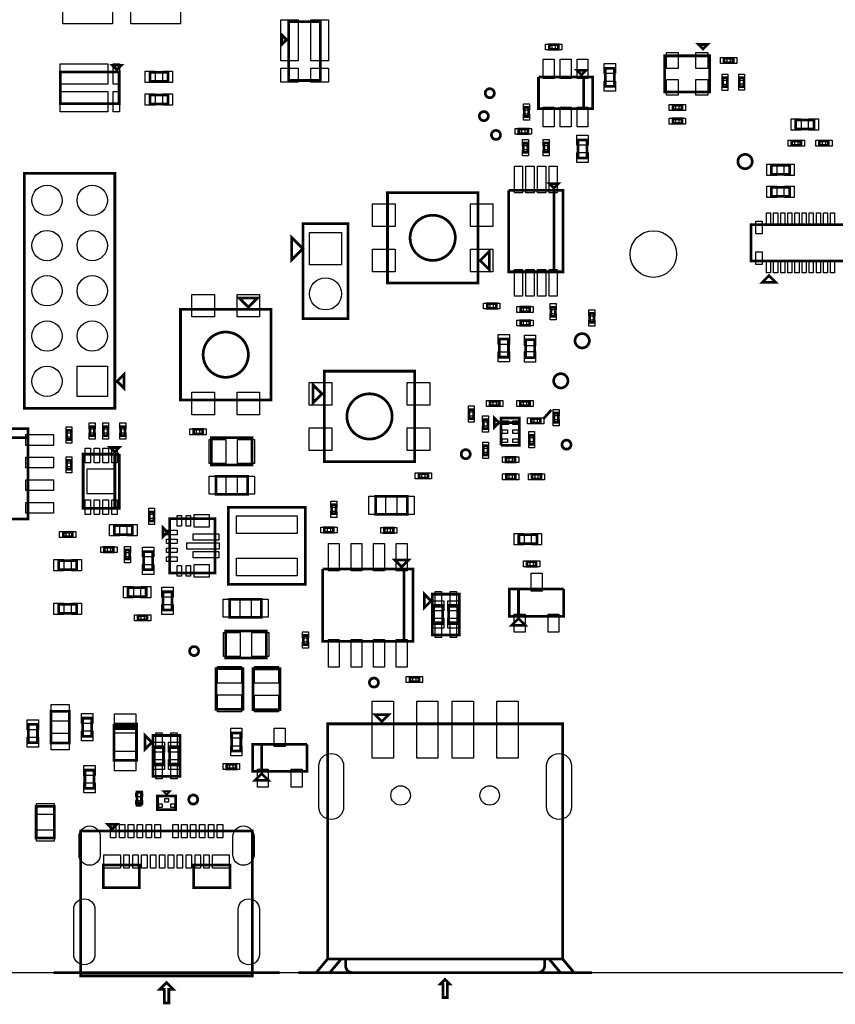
# Model space of a CAD drawing. Extents: x -394 to 5394, y -70 to 7790.
# Tile 2 of 15: x 1226 to 3030, y -70 to 2107. Entities that reach past the tile are written whole.
import ezdxf

# ---------------------------------------------------------------- set-up
doc = ezdxf.new("R2010")
doc.units = 0
for name, color, linetype in [('BG_OUTLINE', 95, 'CONTINUOUS'), ('PG_ASSEMBLY_TOP', 120, 'CONTINUOUS'), ('PIN_TOP', 140, 'CONTINUOUS')]:
    doc.layers.add(name, color=color, linetype=linetype)

msp = doc.modelspace()

# ---------------------------------------------------------------- linework, layer by layer
at = {"layer": 'BG_OUTLINE'}
msp.add_lwpolyline([(5000, 0), (5000, 7400), (0, 7400), (0, 0)], close=True, dxfattribs=at)
at = {"layer": 'BG_OUTLINE', "const_width": 6}
for points in [[(1300.97, 0), (1800.97, 0)], [(1842.02, 0), (2492.02, 0)]]:
    msp.add_lwpolyline(points, dxfattribs=at)
at = {"layer": 'PG_ASSEMBLY_TOP', "const_width": 6}
for points in [[(1821.31, 1972.24), (1891.31, 1972.24), (1891.31, 2102.24), (1821.31, 2102.24), (1821.31, 1972.24)], [(1816.31, 2062.24), (1806.31, 2072.24), (1806.31, 2052.24), (1816.31, 2062.24)], [(2397.16, 2041.39), (2417.16, 2041.39), (2417.16, 2051.39), (2397.16, 2051.39), (2397.16, 2041.39)], [(2727.23, 2051.78), (2737.23, 2041.78), (2747.23, 2051.78), (2727.23, 2051.78)], [(2752.23, 2026.78), (2752.23, 1946.78), (2652.23, 1946.78), (2652.23, 2026.78), (2752.23, 2026.78)], [(2784.06, 2011.42), (2804.06, 2011.42), (2804.06, 2021.42), (2784.06, 2021.42), (2784.06, 2011.42)], [(1441.2, 1995.99), (1451.2, 2005.99), (1431.2, 2005.99), (1441.2, 1995.99)], [(1316.2, 1990.99), (1316.2, 1920.99), (1446.2, 1920.99), (1446.2, 1990.99), (1316.2, 1990.99)], [(1554.12, 1990.02), (1514.12, 1990.02), (1514.12, 1970.02), (1554.12, 1970.02), (1554.12, 1990.02)], [(2473.54, 1909.81), (2473.54, 1979.81), (2493.54, 1979.81), (2493.54, 1909.81), (2373.54, 1909.81), (2373.54, 1979.81)], [(2373.54, 1979.81), (2473.54, 1979.81), (2473.54, 1909.81)], [(2468.54, 1984.81), (2478.54, 1994.81), (2458.54, 1994.81), (2468.54, 1984.81)], [(2541.19, 1959.23), (2541.19, 1999.23), (2521.19, 1999.23), (2521.19, 1959.23), (2541.19, 1959.23)], [(2780.92, 1978.35), (2780.92, 1958.35), (2790.92, 1958.35), (2790.92, 1978.35), (2780.92, 1978.35)], [(2827.81, 1958.51), (2827.81, 1978.51), (2817.81, 1978.51), (2817.81, 1958.51), (2827.81, 1958.51)], [(1554.12, 1940.02), (1514.12, 1940.02), (1514.12, 1920.02), (1554.12, 1920.02), (1554.12, 1940.02)], [(2342.04, 1912.68), (2342.04, 1892.68), (2352.04, 1892.68), (2352.04, 1912.68), (2342.04, 1912.68)], [(2670.75, 1907.53), (2690.75, 1907.53), (2690.75, 1917.53), (2670.75, 1917.53), (2670.75, 1907.53)], [(2670.75, 1877.53), (2690.75, 1877.53), (2690.75, 1887.53), (2670.75, 1887.53), (2670.75, 1877.53)], [(2982.47, 1884.85), (2942.47, 1884.85), (2942.47, 1864.85), (2982.47, 1864.85), (2982.47, 1884.85)], [(2330.05, 1854.76), (2350.05, 1854.76), (2350.05, 1864.76), (2330.05, 1864.76), (2330.05, 1854.76)], [(2349.89, 1813.73), (2349.89, 1833.73), (2339.89, 1833.73), (2339.89, 1813.73), (2349.89, 1813.73)], [(2395.6, 1813.93), (2395.6, 1833.93), (2385.6, 1833.93), (2385.6, 1813.93), (2395.6, 1813.93)], [(2480.77, 1800.98), (2480.77, 1840.98), (2460.77, 1840.98), (2460.77, 1800.98), (2480.77, 1800.98)], [(2953.69, 1838.66), (2933.69, 1838.66), (2933.69, 1828.66), (2953.69, 1828.66), (2953.69, 1838.66)], [(3014.64, 1838.66), (2994.64, 1838.66), (2994.64, 1828.66), (3014.64, 1828.66), (3014.64, 1838.66)], [(2888.67, 1765.02), (2928.67, 1765.02), (2928.67, 1785.02), (2888.67, 1785.02), (2888.67, 1765.02)], [(1236.61, 1247.26), (1236.61, 1767.26), (1436.61, 1767.26), (1436.61, 1247.26), (1236.61, 1247.26)], [(2417.67, 1744.27), (2397.67, 1744.27), (2407.67, 1734.27), (2417.67, 1744.27)], [(2239.53, 1524.43), (2239.53, 1724.43), (2039.53, 1724.43), (2039.53, 1524.43), (2239.53, 1524.43)], [(2307.67, 1729.27), (2307.67, 1549.27), (2427.67, 1549.27), (2427.67, 1729.27), (2407.67, 1729.27), (2407.67, 1549.27)], [(2407.67, 1549.27), (2407.67, 1729.27), (2307.67, 1729.27)], [(2888.67, 1716.02), (2928.67, 1716.02), (2928.67, 1736.02), (2888.67, 1736.02), (2888.67, 1716.02)], [(1952.45, 1445.5), (1952.45, 1655.5), (1852.45, 1655.5), (1852.45, 1445.5), (1952.45, 1445.5)], [(2843.35, 1573.3), (3283.35, 1573.3), (3283.35, 1653.3), (2843.35, 1653.3), (2843.35, 1573.3)], [(1852.45, 1600.5), (1827.45, 1575.5), (1827.45, 1625.5), (1852.45, 1600.5)], [(2244.53, 1574.43), (2264.53, 1554.43), (2264.53, 1594.43), (2244.53, 1574.43)], [(2898.35, 1525.8), (2868.35, 1525.8), (2883.35, 1540.8), (2898.35, 1525.8)], [(1731.82, 1471.13), (1751.82, 1491.13), (1711.82, 1491.13), (1731.82, 1471.13)], [(2280.14, 1478.7), (2260.14, 1478.7), (2260.14, 1468.7), (2280.14, 1468.7), (2280.14, 1478.7)], [(1781.82, 1466.13), (1581.82, 1466.13), (1581.82, 1266.13), (1781.82, 1266.13), (1781.82, 1466.13)], [(2333.85, 1461.13), (2353.85, 1461.13), (2353.85, 1471.13), (2333.85, 1471.13), (2333.85, 1461.13)], [(2401.03, 1470.93), (2401.03, 1450.93), (2411.03, 1450.93), (2411.03, 1470.93), (2401.03, 1470.93)], [(2486.47, 1457.34), (2486.47, 1437.34), (2496.47, 1437.34), (2496.47, 1457.34), (2486.47, 1457.34)], [(2333.85, 1431.13), (2353.85, 1431.13), (2353.85, 1441.13), (2333.85, 1441.13), (2333.85, 1431.13)], [(2307.15, 1360.56), (2307.15, 1400.56), (2287.15, 1400.56), (2287.15, 1360.56), (2307.15, 1360.56)], [(2344.87, 1399.36), (2344.87, 1359.36), (2364.87, 1359.36), (2364.87, 1399.36), (2344.87, 1399.36)], [(1441.61, 1307.26), (1456.61, 1292.26), (1456.61, 1322.26), (1441.61, 1307.26)], [(1899.81, 1329.61), (1899.81, 1129.61), (2099.81, 1129.61), (2099.81, 1329.61), (1899.81, 1329.61)], [(1894.81, 1279.61), (1874.81, 1299.61), (1874.81, 1259.61), (1894.81, 1279.61)], [(2266.55, 1253.1), (2286.55, 1253.1), (2286.55, 1263.1), (2266.55, 1263.1), (2266.55, 1253.1)], [(2353.58, 1263.1), (2333.58, 1263.1), (2333.58, 1253.1), (2353.58, 1253.1), (2353.58, 1263.1)], [(2220.07, 1244.7), (2220.07, 1224.7), (2230.07, 1224.7), (2230.07, 1244.7), (2220.07, 1244.7)], [(2402, 1244), (2385, 1225)], [(2251.53, 1222.66), (2251.53, 1202.66), (2261.53, 1202.66), (2261.53, 1222.66), (2251.53, 1222.66)], [(2285.84, 1215.96), (2275.84, 1225.96), (2275.84, 1205.96), (2285.84, 1215.96)], [(2290.84, 1165.96), (2330.84, 1165.96), (2330.84, 1225.96), (2290.84, 1225.96), (2290.84, 1215.96), (2330.84, 1215.96)], [(2377.47, 1224.81), (2357.47, 1224.81), (2357.47, 1214.81), (2377.47, 1214.81), (2377.47, 1224.81)], [(2417.47, 1216.74), (2417.47, 1236.74), (2407.47, 1236.74), (2407.47, 1216.74), (2417.47, 1216.74)], [(1084.26, 1002.59), (1244.26, 1002.59), (1244.26, 1202.59), (1084.26, 1202.59), (1084.26, 1182.59), (1244.26, 1182.59)], [(1340.14, 1178.61), (1340.14, 1198.61), (1330.14, 1198.61), (1330.14, 1178.61), (1340.14, 1178.61)], [(1381.38, 1207.15), (1381.38, 1187.15), (1391.38, 1187.15), (1391.38, 1207.15), (1381.38, 1207.15)], [(1421.38, 1187.15), (1421.38, 1207.15), (1411.38, 1207.15), (1411.38, 1187.15), (1421.38, 1187.15)], [(1459.33, 1187.15), (1459.33, 1207.15), (1449.33, 1207.15), (1449.33, 1187.15), (1459.33, 1187.15)], [(1610.78, 1190.73), (1630.78, 1190.73), (1630.78, 1200.73), (1610.78, 1200.73), (1610.78, 1190.73)], [(2330.84, 1215.96), (2290.84, 1215.96), (2290.84, 1165.96)], [(1244.26, 1182.59), (1084.26, 1182.59), (1084.26, 1002.59)], [(1650.17, 1122.36), (1740.17, 1122.36), (1740.17, 1182.36), (1650.17, 1182.36), (1650.17, 1122.36)], [(2353.35, 1187.94), (2353.35, 1167.94), (2363.35, 1167.94), (2363.35, 1187.94), (2353.35, 1187.94)], [(1446.54, 1161.15), (1426.54, 1161.15), (1436.54, 1151.15), (1446.54, 1161.15)], [(2251.72, 1164.63), (2251.72, 1144.63), (2261.72, 1144.63), (2261.72, 1164.63), (2251.72, 1164.63)], [(1330.14, 1132.54), (1330.14, 1112.54), (1340.14, 1112.54), (1340.14, 1132.54), (1330.14, 1132.54)], [(1446.54, 1146.15), (1446.54, 1026.15), (1366.54, 1026.15), (1366.54, 1146.15), (1436.54, 1146.15), (1436.54, 1026.15)], [(1436.54, 1026.15), (1436.54, 1146.15), (1446.54, 1146.15)], [(2321.83, 1139.1), (2301.83, 1139.1), (2301.83, 1129.1), (2321.83, 1129.1), (2321.83, 1139.1)], [(1660.17, 1057.36), (1730.17, 1057.36), (1730.17, 1097.36), (1660.17, 1097.36), (1660.17, 1057.36)], [(2129.08, 1103.23), (2109.08, 1103.23), (2109.08, 1093.23), (2129.08, 1093.23), (2129.08, 1103.23)], [(2322.13, 1101.24), (2302.13, 1101.24), (2302.13, 1091.24), (2322.13, 1091.24), (2322.13, 1101.24)], [(2359.07, 1091.24), (2379.07, 1091.24), (2379.07, 1101.24), (2359.07, 1101.24), (2359.07, 1091.24)], [(2013.21, 1012.96), (2083.21, 1012.96), (2083.21, 1052.96), (2013.21, 1052.96), (2013.21, 1012.96)], [(1687.61, 1028.48), (1687.61, 858.48), (1857.61, 858.48), (1857.61, 1028.48), (1687.61, 1028.48)], [(1915.98, 1034.39), (1915.98, 1014.39), (1925.98, 1014.39), (1925.98, 1034.39), (1915.98, 1034.39)], [(1513.11, 1018.58), (1513.11, 998.58), (1523.11, 998.58), (1523.11, 1018.58), (1513.11, 1018.58)], [(1557.89, 1003.48), (1657.89, 1003.48), (1657.89, 883.48), (1557.89, 883.48), (1557.89, 1003.48)], [(1435.36, 968.44), (1475.36, 968.44), (1475.36, 988.44), (1435.36, 988.44), (1435.36, 968.44)], [(1552.89, 973.48), (1542.89, 983.48), (1542.89, 963.48), (1552.89, 973.48)], [(1919.96, 983.37), (1899.96, 983.37), (1899.96, 973.37), (1919.96, 973.37), (1919.96, 983.37)], [(2032.51, 972.64), (2052.51, 972.64), (2052.51, 982.64), (2032.51, 982.64), (2032.51, 972.64)], [(1342.52, 973.45), (1322.52, 973.45), (1322.52, 963.45), (1342.52, 963.45), (1342.52, 973.45)], [(2330.03, 948.46), (2370.03, 948.46), (2370.03, 968.46), (2330.03, 968.46), (2330.03, 948.46)], [(1433.41, 940.1), (1413.41, 940.1), (1413.41, 930.1), (1433.41, 930.1), (1433.41, 940.1)], [(1459.43, 934.08), (1459.43, 914.08), (1469.43, 914.08), (1469.43, 934.08), (1459.43, 934.08)], [(1500.23, 930.6), (1500.23, 890.6), (1520.23, 890.6), (1520.23, 930.6), (1500.23, 930.6)], [(2070.98, 897.07), (2085.98, 912.07), (2055.98, 912.07), (2070.98, 897.07)], [(1352.28, 910.73), (1312.28, 910.73), (1312.28, 890.73), (1352.28, 890.73), (1352.28, 910.73)], [(1895.98, 892.07), (1895.98, 732.07), (2095.98, 732.07), (2095.98, 892.07), (2075.98, 892.07), (2075.98, 732.07)], [(2075.98, 732.07), (2075.98, 892.07), (1895.98, 892.07)], [(2368.3, 908.46), (2348.3, 908.46), (2348.3, 898.46), (2368.3, 898.46), (2368.3, 908.46)], [(1505.9, 851.07), (1465.9, 851.07), (1465.9, 831.07), (1505.9, 831.07), (1505.9, 851.07)], [(2329.32, 787.85), (2329.32, 847.85), (2309.32, 847.85), (2309.32, 787.85), (2429.32, 787.85), (2429.32, 847.85)], [(2429.32, 847.85), (2329.32, 847.85), (2329.32, 787.85)], [(1563.3, 801.78), (1563.3, 841.78), (1543.3, 841.78), (1543.3, 801.78), (1563.3, 801.78)], [(1690.8, 785.45), (1760.8, 785.45), (1760.8, 825.45), (1690.8, 825.45), (1690.8, 785.45)], [(2120.93, 836.64), (2120.93, 806.64), (2135.93, 821.64), (2120.93, 836.64)], [(2138.43, 836.64), (2138.43, 746.64), (2198.43, 746.64), (2198.43, 836.64), (2138.43, 836.64)], [(1352.28, 814.04), (1312.28, 814.04), (1312.28, 794.04), (1352.28, 794.04), (1352.28, 814.04)], [(2141.7, 811.64), (2141.7, 771.64), (2161.7, 771.64), (2161.7, 811.64), (2141.7, 811.64)], [(2175.16, 811.64), (2175.16, 771.64), (2195.16, 771.64), (2195.16, 811.64), (2175.16, 811.64)], [(1508.01, 789.4), (1488.01, 789.4), (1488.01, 779.4), (1508.01, 779.4), (1508.01, 789.4)], [(2329.32, 782.85), (2314.32, 767.85), (2344.32, 767.85), (2329.32, 782.85)], [(1681.8, 695.45), (1771.8, 695.45), (1771.8, 755.45), (1681.8, 755.45), (1681.8, 695.45)], [(1853.29, 745.25), (1853.29, 725.25), (1863.29, 725.25), (1863.29, 745.25), (1853.29, 745.25)], [(1660.25, 671.85), (1660.25, 581.85), (1720.25, 581.85), (1720.25, 671.85), (1660.25, 671.85)], [(1742.12, 671.57), (1742.12, 581.57), (1802.12, 581.57), (1802.12, 671.57), (1742.12, 671.57)], [(2089.04, 642.93), (2109.04, 642.93), (2109.04, 652.93), (2089.04, 652.93), (2089.04, 642.93)], [(1295.71, 577.54), (1295.71, 507.54), (1335.71, 507.54), (1335.71, 577.54), (1295.71, 577.54)], [(2027.02, 555), (2012.02, 570), (2042.02, 570), (2027.02, 555)], [(1245.51, 548.55), (1245.51, 508.55), (1265.51, 508.55), (1265.51, 548.55), (1245.51, 548.55)], [(1365.57, 562.54), (1365.57, 522.54), (1385.57, 522.54), (1385.57, 562.54), (1365.57, 562.54)], [(1434.51, 549.26), (1434.51, 469.26), (1484.51, 469.26), (1484.51, 544.26)], [(1484.51, 544.26), (1484.51, 539.26), (1434.51, 539.26), (1434.51, 544.26), (1484.51, 544.26), (1484.51, 549.26), (1434.51, 549.26)], [(2427.02, 30), (2397.02, 30), (2422.02, 0), (2452.02, 0), (2427.02, 30), (2427.02, 550), (1907.02, 550), (1907.02, 30), (1882.02, 0), (1912.02, 0), (1937.02, 30)], [(1503.45, 524.16), (1503.45, 494.16), (1518.45, 509.16), (1503.45, 524.16)], [(1520.95, 524.16), (1520.95, 434.16), (1580.95, 434.16), (1580.95, 524.16), (1520.95, 524.16)], [(1695.25, 529.8), (1695.25, 489.8), (1715.25, 489.8), (1715.25, 529.8), (1695.25, 529.8)], [(1524.22, 499.16), (1524.22, 459.16), (1544.22, 459.16), (1544.22, 499.16), (1524.22, 499.16)], [(1557.68, 499.16), (1557.68, 459.16), (1577.68, 459.16), (1577.68, 499.16), (1557.68, 499.16)], [(1761.27, 444.89), (1761.27, 504.89), (1741.27, 504.89), (1741.27, 444.89), (1861.27, 444.89), (1861.27, 504.89)], [(1861.27, 504.89), (1761.27, 504.89), (1761.27, 444.89)], [(1704.23, 460.51), (1684.23, 460.51), (1684.23, 450.51), (1704.23, 450.51), (1704.23, 460.51)], [(1390.27, 407.54), (1390.27, 447.54), (1370.27, 447.54), (1370.27, 407.54), (1390.27, 407.54)], [(1761.27, 439.89), (1746.27, 424.89), (1776.27, 424.89), (1761.27, 439.89)], [(1495.56, 369.54), (1495.56, 399.54), (1485.56, 399.54), (1485.56, 374.54), (1495.56, 374.54)], [(1530.97, 390.12), (1530.97, 360.12), (1570.97, 360.12), (1570.97, 390.12), (1530.97, 390.12)], [(1550.97, 395.12), (1555.97, 400.12), (1545.97, 400.12), (1550.97, 395.12)], [(1302.63, 297.54), (1302.63, 367.54), (1262.63, 367.54), (1262.63, 297.54), (1302.63, 297.54)], [(1495.56, 374.54), (1485.56, 374.54), (1485.56, 369.54), (1495.56, 369.54)], [(1430.97, 317.91), (1420.97, 327.91), (1440.97, 327.91), (1430.97, 317.91)], [(1360.97, -7.09), (1740.97, -7.09), (1740.97, 312.91), (1360.97, 312.91), (1360.97, -7.09)], [(1410.97, 187.91), (1490.97, 187.91), (1490.97, 237.91), (1410.97, 237.91), (1410.97, 187.91)], [(1610.97, 187.91), (1690.97, 187.91), (1690.97, 237.91), (1610.97, 237.91), (1610.97, 187.91)], [(1907.02, 30), (2387.02, 30)], [(1545.97, -37.09), (1545.97, -67.09), (1555.97, -67.09), (1555.97, -37.09), (1565.97, -37.09), (1550.97, -22.09), (1535.97, -37.09), (1545.97, -37.09)], [(2167.02, -15), (2157.02, -25), (2162.02, -25), (2162.02, -55), (2172.02, -55), (2172.02, -25), (2177.02, -25), (2167.02, -15)]]:
    msp.add_lwpolyline(points, dxfattribs=at)
for points in [[(2275.75, 1944.11, 1), (2255.75, 1944.11, 1), (2275.75, 1944.11)], [(2262.59, 1893.48, 1), (2242.59, 1893.48, 1), (2262.59, 1893.48)], [(2289.44, 1851.84, 1), (2269.44, 1851.84, 1), (2289.44, 1851.84)], [(2846.13, 1793.05, 1), (2814.51, 1793.05, 1), (2846.13, 1793.05)], [(2189.53, 1624.43, 1), (2089.53, 1624.43, 1), (2189.53, 1624.43)], [(1731.82, 1366.13, 1), (1631.82, 1366.13, 1), (1731.82, 1366.13)], [(2485.86, 1396.84, 1), (2454.24, 1396.84, 1), (2485.86, 1396.84)], [(2438.66, 1308.31, 1), (2407.04, 1308.31, 1), (2438.66, 1308.31)], [(2049.81, 1229.61, 1), (1949.81, 1229.61, 1), (2049.81, 1229.61)], [(2445.39, 1167.17, 1), (2425.39, 1167.17, 1), (2445.39, 1167.17)], [(2222.55, 1146.14, 1), (2202.55, 1146.14, 1), (2222.55, 1146.14)], [(1621.9, 710.88, 1), (1601.9, 710.88, 1), (1621.9, 710.88)], [(2019.59, 641.19, 1), (1999.59, 641.19, 1), (2019.59, 641.19)], [(1620.03, 382.59, 1), (1600.03, 382.59, 1), (1620.03, 382.59)], [(2387.02, 30), (1947.02, 30), (1947.02, 15, 0.414214), (1962.02, 0), (2372.02, 0, 0.414214), (2387.02, 15), (2387.02, 30), (2427.02, 30)]]:
    msp.add_lwpolyline(points, format="xyb", dxfattribs=at)
at = {"layer": 'PIN_TOP'}
for points in [[(1321.51, 2150.51), (1431.51, 2150.51), (1431.51, 2097.51), (1321.51, 2097.51)], [(1471.88, 2150.51), (1581.88, 2150.51), (1581.88, 2097.51), (1471.88, 2097.51)], [(1803.35, 2015.36), (1803.35, 2106.36), (1842.35, 2106.36), (1842.35, 2015.36)], [(1870.27, 2015.36), (1870.27, 2106.36), (1909.27, 2106.36), (1909.27, 2015.36)], [(2389.14, 2039.89), (2389.14, 2052.89), (2403.14, 2052.89), (2403.14, 2039.89)], [(2411.18, 2039.89), (2411.18, 2052.89), (2425.18, 2052.89), (2425.18, 2039.89)], [(2656.73, 1998.78), (2656.73, 2033.78), (2682.73, 2033.78), (2682.73, 1998.78)], [(2721.73, 1998.78), (2721.73, 2033.78), (2747.73, 2033.78), (2747.73, 1998.78)], [(1315.4, 2009), (1421.4, 2009), (1421.4, 1964), (1315.4, 1964)], [(1433.26, 2009), (1447.26, 2009), (1447.26, 1964), (1433.26, 1964)], [(2384.14, 2019.46), (2408.14, 2019.46), (2408.14, 1976.46), (2384.14, 1976.46)], [(2421.54, 2019.46), (2445.54, 2019.46), (2445.54, 1976.46), (2421.54, 1976.46)], [(2458.94, 2019.46), (2482.94, 2019.46), (2482.94, 1976.46), (2458.94, 1976.46)], [(2543.69, 1987.52), (2518.69, 1987.52), (2518.69, 2009.52), (2543.69, 2009.52)], [(2776.04, 2009.92), (2776.04, 2022.92), (2790.04, 2022.92), (2790.04, 2009.92)], [(2798.08, 2009.92), (2798.08, 2022.92), (2812.08, 2022.92), (2812.08, 2009.92)], [(1525.83, 1992.52), (1525.83, 1967.52), (1503.83, 1967.52), (1503.83, 1992.52)], [(1564.41, 1992.52), (1564.41, 1967.52), (1542.41, 1967.52), (1542.41, 1992.52)], [(1803.35, 1968.59), (1803.35, 1999.59), (1842.35, 1999.59), (1842.35, 1968.59)], [(1870.27, 1968.59), (1870.27, 1999.59), (1909.27, 1999.59), (1909.27, 1968.59)], [(2779.42, 1986.37), (2792.42, 1986.37), (2792.42, 1972.37), (2779.42, 1972.37)], [(2829.31, 1972.53), (2816.31, 1972.53), (2816.31, 1986.53), (2829.31, 1986.53)], [(2543.69, 1948.94), (2518.69, 1948.94), (2518.69, 1970.94), (2543.69, 1970.94)], [(2656.73, 1939.78), (2656.73, 1974.78), (2682.73, 1974.78), (2682.73, 1939.78)], [(2721.73, 1939.78), (2721.73, 1974.78), (2747.73, 1974.78), (2747.73, 1939.78)], [(2779.42, 1964.33), (2792.42, 1964.33), (2792.42, 1950.33), (2779.42, 1950.33)], [(2829.31, 1950.49), (2816.31, 1950.49), (2816.31, 1964.49), (2829.31, 1964.49)], [(1315.4, 1947.98), (1421.4, 1947.98), (1421.4, 1902.98), (1315.4, 1902.98)], [(1433.26, 1947.98), (1447.26, 1947.98), (1447.26, 1902.98), (1433.26, 1902.98)], [(1525.83, 1942.52), (1525.83, 1917.52), (1503.83, 1917.52), (1503.83, 1942.52)], [(1564.41, 1942.52), (1564.41, 1917.52), (1542.41, 1917.52), (1542.41, 1942.52)], [(2340.54, 1920.7), (2353.54, 1920.7), (2353.54, 1906.7), (2340.54, 1906.7)], [(2662.73, 1906.03), (2662.73, 1919.03), (2676.73, 1919.03), (2676.73, 1906.03)], [(2684.77, 1906.03), (2684.77, 1919.03), (2698.77, 1919.03), (2698.77, 1906.03)], [(2340.54, 1898.66), (2353.54, 1898.66), (2353.54, 1884.66), (2340.54, 1884.66)], [(2384.14, 1913.16), (2408.14, 1913.16), (2408.14, 1870.16), (2384.14, 1870.16)], [(2421.54, 1913.16), (2445.54, 1913.16), (2445.54, 1870.16), (2421.54, 1870.16)], [(2458.94, 1913.16), (2482.94, 1913.16), (2482.94, 1870.16), (2458.94, 1870.16)], [(2662.73, 1876.03), (2662.73, 1889.03), (2676.73, 1889.03), (2676.73, 1876.03)], [(2684.77, 1876.03), (2684.77, 1889.03), (2698.77, 1889.03), (2698.77, 1876.03)], [(2954.18, 1887.35), (2954.18, 1862.35), (2932.18, 1862.35), (2932.18, 1887.35)], [(2992.76, 1887.35), (2992.76, 1862.35), (2970.76, 1862.35), (2970.76, 1887.35)], [(2322.03, 1853.26), (2322.03, 1866.26), (2336.03, 1866.26), (2336.03, 1853.26)], [(2344.07, 1853.26), (2344.07, 1866.26), (2358.07, 1866.26), (2358.07, 1853.26)], [(2483.27, 1829.27), (2458.27, 1829.27), (2458.27, 1851.27), (2483.27, 1851.27)], [(2351.39, 1827.75), (2338.39, 1827.75), (2338.39, 1841.75), (2351.39, 1841.75)], [(2397.1, 1827.95), (2384.1, 1827.95), (2384.1, 1841.95), (2397.1, 1841.95)], [(2939.67, 1840.16), (2939.67, 1827.16), (2925.67, 1827.16), (2925.67, 1840.16)], [(2961.71, 1840.16), (2961.71, 1827.16), (2947.71, 1827.16), (2947.71, 1840.16)], [(3000.62, 1840.16), (3000.62, 1827.16), (2986.62, 1827.16), (2986.62, 1840.16)], [(3022.66, 1840.16), (3022.66, 1827.16), (3008.66, 1827.16), (3008.66, 1840.16)], [(2351.39, 1805.71), (2338.39, 1805.71), (2338.39, 1819.71), (2351.39, 1819.71)], [(2397.1, 1805.91), (2384.1, 1805.91), (2384.1, 1819.91), (2397.1, 1819.91)], [(2483.27, 1790.69), (2458.27, 1790.69), (2458.27, 1812.69), (2483.27, 1812.69)], [(2878.38, 1762.52), (2878.38, 1787.52), (2900.38, 1787.52), (2900.38, 1762.52)], [(2916.96, 1762.52), (2916.96, 1787.52), (2938.96, 1787.52), (2938.96, 1762.52)], [(2320.28, 1782.94), (2338.28, 1782.94), (2338.28, 1723.94), (2320.28, 1723.94)], [(2345.87, 1782.94), (2363.87, 1782.94), (2363.87, 1723.94), (2345.87, 1723.94)], [(2371.47, 1782.94), (2389.47, 1782.94), (2389.47, 1723.94), (2371.47, 1723.94)], [(2397.06, 1782.94), (2415.06, 1782.94), (2415.06, 1723.94), (2397.06, 1723.94)], [(2878.38, 1713.52), (2878.38, 1738.52), (2900.38, 1738.52), (2900.38, 1713.52)], [(2916.96, 1713.52), (2916.96, 1738.52), (2938.96, 1738.52), (2938.96, 1713.52)], [(2056.26, 1649.43), (2006.26, 1649.43), (2006.26, 1699.43), (2056.26, 1699.43)], [(2272.8, 1649.43), (2222.8, 1649.43), (2222.8, 1699.43), (2272.8, 1699.43)], [(2877.75, 1653.65), (2877.75, 1679.65), (2886.75, 1679.65), (2886.75, 1653.65)], [(2893.5, 1653.65), (2893.5, 1679.65), (2902.5, 1679.65), (2902.5, 1653.65)], [(2909.24, 1653.65), (2909.24, 1679.65), (2918.24, 1679.65), (2918.24, 1653.65)], [(2924.99, 1653.65), (2924.99, 1679.65), (2933.99, 1679.65), (2933.99, 1653.65)], [(2940.74, 1653.65), (2940.74, 1679.65), (2949.74, 1679.65), (2949.74, 1653.65)], [(2956.49, 1653.65), (2956.49, 1679.65), (2965.49, 1679.65), (2965.49, 1653.65)], [(2972.24, 1653.65), (2972.24, 1679.65), (2981.24, 1679.65), (2981.24, 1653.65)], [(2987.98, 1653.65), (2987.98, 1679.65), (2996.98, 1679.65), (2996.98, 1653.65)], [(3003.73, 1653.65), (3003.73, 1679.65), (3012.73, 1679.65), (3012.73, 1653.65)], [(3019.48, 1653.65), (3019.48, 1679.65), (3028.48, 1679.65), (3028.48, 1653.65)], [(2854.19, 1633.16), (2854.19, 1661.16), (2868.19, 1661.16), (2868.19, 1633.16)], [(1937.95, 1565), (1866.95, 1565), (1866.95, 1636), (1937.95, 1636)], [(2056.26, 1549.43), (2006.26, 1549.43), (2006.26, 1599.43), (2056.26, 1599.43)], [(2272.8, 1549.43), (2222.8, 1549.43), (2222.8, 1599.43), (2272.8, 1599.43)], [(2854.19, 1565.44), (2854.19, 1593.44), (2868.19, 1593.44), (2868.19, 1565.44)], [(2877.75, 1546.95), (2877.75, 1572.95), (2886.75, 1572.95), (2886.75, 1546.95)], [(2893.5, 1546.95), (2893.5, 1572.95), (2902.5, 1572.95), (2902.5, 1546.95)], [(2909.24, 1546.95), (2909.24, 1572.95), (2918.24, 1572.95), (2918.24, 1546.95)], [(2924.99, 1546.95), (2924.99, 1572.95), (2933.99, 1572.95), (2933.99, 1546.95)], [(2940.74, 1546.95), (2940.74, 1572.95), (2949.74, 1572.95), (2949.74, 1546.95)], [(2956.49, 1546.95), (2956.49, 1572.95), (2965.49, 1572.95), (2965.49, 1546.95)], [(2972.24, 1546.95), (2972.24, 1572.95), (2981.24, 1572.95), (2981.24, 1546.95)], [(2987.98, 1546.95), (2987.98, 1572.95), (2996.98, 1572.95), (2996.98, 1546.95)], [(3003.73, 1546.95), (3003.73, 1572.95), (3012.73, 1572.95), (3012.73, 1546.95)], [(3019.48, 1546.95), (3019.48, 1572.95), (3028.48, 1572.95), (3028.48, 1546.95)], [(2320.28, 1554.6), (2338.28, 1554.6), (2338.28, 1495.6), (2320.28, 1495.6)], [(2345.87, 1554.6), (2363.87, 1554.6), (2363.87, 1495.6), (2345.87, 1495.6)], [(2371.47, 1554.6), (2389.47, 1554.6), (2389.47, 1495.6), (2371.47, 1495.6)], [(2397.06, 1554.6), (2415.06, 1554.6), (2415.06, 1495.6), (2397.06, 1495.6)], [(1656.82, 1499.4), (1656.82, 1449.4), (1606.82, 1449.4), (1606.82, 1499.4)], [(1756.82, 1499.4), (1756.82, 1449.4), (1706.82, 1449.4), (1706.82, 1499.4)], [(2266.12, 1480.2), (2266.12, 1467.2), (2252.12, 1467.2), (2252.12, 1480.2)], [(2288.16, 1480.2), (2288.16, 1467.2), (2274.16, 1467.2), (2274.16, 1480.2)], [(2325.83, 1459.63), (2325.83, 1472.63), (2339.83, 1472.63), (2339.83, 1459.63)], [(2347.87, 1459.63), (2347.87, 1472.63), (2361.87, 1472.63), (2361.87, 1459.63)], [(2399.53, 1478.95), (2412.53, 1478.95), (2412.53, 1464.95), (2399.53, 1464.95)], [(2484.97, 1465.36), (2497.97, 1465.36), (2497.97, 1451.36), (2484.97, 1451.36)], [(2325.83, 1429.63), (2325.83, 1442.63), (2339.83, 1442.63), (2339.83, 1429.63)], [(2347.87, 1429.63), (2347.87, 1442.63), (2361.87, 1442.63), (2361.87, 1429.63)], [(2399.53, 1456.91), (2412.53, 1456.91), (2412.53, 1442.91), (2399.53, 1442.91)], [(2484.97, 1443.32), (2497.97, 1443.32), (2497.97, 1429.32), (2484.97, 1429.32)], [(2309.65, 1388.85), (2284.65, 1388.85), (2284.65, 1410.85), (2309.65, 1410.85)], [(2342.87, 1409.47), (2366.87, 1409.47), (2366.87, 1385.47), (2342.87, 1385.47)], [(2309.65, 1350.27), (2284.65, 1350.27), (2284.65, 1372.27), (2309.65, 1372.27)], [(2342.87, 1373.25), (2366.87, 1373.25), (2366.87, 1349.25), (2342.87, 1349.25)], [(1420.11, 1273.76), (1353.11, 1273.76), (1353.11, 1340.76), (1420.11, 1340.76)], [(1866.54, 1304.61), (1916.54, 1304.61), (1916.54, 1254.61), (1866.54, 1254.61)], [(2083.08, 1304.61), (2133.08, 1304.61), (2133.08, 1254.61), (2083.08, 1254.61)], [(1656.82, 1282.86), (1656.82, 1232.86), (1606.82, 1232.86), (1606.82, 1282.86)], [(1756.82, 1282.86), (1756.82, 1232.86), (1706.82, 1232.86), (1706.82, 1282.86)], [(2258.53, 1251.6), (2258.53, 1264.6), (2272.53, 1264.6), (2272.53, 1251.6)], [(2280.57, 1251.6), (2280.57, 1264.6), (2294.57, 1264.6), (2294.57, 1251.6)], [(2339.56, 1264.6), (2339.56, 1251.6), (2325.56, 1251.6), (2325.56, 1264.6)], [(2361.6, 1264.6), (2361.6, 1251.6), (2347.6, 1251.6), (2347.6, 1264.6)], [(2218.57, 1252.72), (2231.57, 1252.72), (2231.57, 1238.72), (2218.57, 1238.72)], [(2418.97, 1230.76), (2405.97, 1230.76), (2405.97, 1244.76), (2418.97, 1244.76)], [(2218.57, 1230.68), (2231.57, 1230.68), (2231.57, 1216.68), (2218.57, 1216.68)], [(2250.03, 1230.68), (2263.03, 1230.68), (2263.03, 1216.68), (2250.03, 1216.68)], [(2293.01, 1211.64), (2293.01, 1219.64), (2307.01, 1219.64), (2307.01, 1211.64)], [(2316.65, 1211.64), (2316.65, 1219.64), (2328.65, 1219.64), (2328.65, 1211.64)], [(2363.45, 1226.31), (2363.45, 1213.31), (2349.45, 1213.31), (2349.45, 1226.31)], [(2385.49, 1226.31), (2385.49, 1213.31), (2371.49, 1213.31), (2371.49, 1226.31)], [(2418.97, 1208.72), (2405.97, 1208.72), (2405.97, 1222.72), (2418.97, 1222.72)], [(1341.64, 1192.63), (1328.64, 1192.63), (1328.64, 1206.63), (1341.64, 1206.63)], [(1379.88, 1215.17), (1392.88, 1215.17), (1392.88, 1201.17), (1379.88, 1201.17)], [(1422.88, 1201.17), (1409.88, 1201.17), (1409.88, 1215.17), (1422.88, 1215.17)], [(1460.83, 1201.17), (1447.83, 1201.17), (1447.83, 1215.17), (1460.83, 1215.17)], [(1602.76, 1189.23), (1602.76, 1202.23), (1616.76, 1202.23), (1616.76, 1189.23)], [(1624.8, 1189.23), (1624.8, 1202.23), (1638.8, 1202.23), (1638.8, 1189.23)], [(1866.54, 1204.61), (1916.54, 1204.61), (1916.54, 1154.61), (1866.54, 1154.61)], [(2083.08, 1204.61), (2133.08, 1204.61), (2133.08, 1154.61), (2083.08, 1154.61)], [(2250.03, 1208.64), (2263.03, 1208.64), (2263.03, 1194.64), (2250.03, 1194.64)], [(2293.03, 1191.96), (2293.03, 1199.96), (2305.03, 1199.96), (2305.03, 1191.96)], [(2316.65, 1191.96), (2316.65, 1199.96), (2328.65, 1199.96), (2328.65, 1191.96)], [(1240.06, 1165.59), (1240.06, 1189.59), (1301.06, 1189.59), (1301.06, 1165.59)], [(1341.64, 1170.59), (1328.64, 1170.59), (1328.64, 1184.59), (1341.64, 1184.59)], [(1379.88, 1193.13), (1392.88, 1193.13), (1392.88, 1179.13), (1379.88, 1179.13)], [(1422.88, 1179.13), (1409.88, 1179.13), (1409.88, 1193.13), (1422.88, 1193.13)], [(1460.83, 1179.13), (1447.83, 1179.13), (1447.83, 1193.13), (1460.83, 1193.13)], [(1645.17, 1125.86), (1645.17, 1178.86), (1682.17, 1178.86), (1682.17, 1125.86)], [(1708.17, 1125.86), (1708.17, 1178.86), (1745.17, 1178.86), (1745.17, 1125.86)], [(2293.03, 1172.28), (2293.03, 1180.28), (2305.03, 1180.28), (2305.03, 1172.28)], [(2316.65, 1172.28), (2316.65, 1180.28), (2328.65, 1180.28), (2328.65, 1172.28)], [(2351.85, 1195.96), (2364.85, 1195.96), (2364.85, 1181.96), (2351.85, 1181.96)], [(1371.01, 1159.24), (1383.01, 1159.24), (1383.01, 1127.24), (1371.01, 1127.24)], [(1390.7, 1159.24), (1402.7, 1159.24), (1402.7, 1127.24), (1390.7, 1127.24)], [(1410.38, 1159.24), (1422.38, 1159.24), (1422.38, 1127.24), (1410.38, 1127.24)], [(1430.07, 1159.24), (1442.07, 1159.24), (1442.07, 1127.24), (1430.07, 1127.24)], [(2250.22, 1172.65), (2263.22, 1172.65), (2263.22, 1158.65), (2250.22, 1158.65)], [(2351.85, 1173.92), (2364.85, 1173.92), (2364.85, 1159.92), (2351.85, 1159.92)], [(1240.06, 1115.59), (1240.06, 1139.59), (1301.06, 1139.59), (1301.06, 1115.59)], [(1328.64, 1140.56), (1341.64, 1140.56), (1341.64, 1126.56), (1328.64, 1126.56)], [(2250.22, 1150.61), (2263.22, 1150.61), (2263.22, 1136.61), (2250.22, 1136.61)], [(2307.81, 1140.6), (2307.81, 1127.6), (2293.81, 1127.6), (2293.81, 1140.6)], [(2329.85, 1140.6), (2329.85, 1127.6), (2315.85, 1127.6), (2315.85, 1140.6)], [(1328.64, 1118.52), (1341.64, 1118.52), (1341.64, 1104.52), (1328.64, 1104.52)], [(1375.04, 1113.65), (1438.04, 1113.65), (1438.04, 1058.65), (1375.04, 1058.65)], [(1240.06, 1065.59), (1240.06, 1089.59), (1301.06, 1089.59), (1301.06, 1065.59)], [(1645.17, 1057.36), (1645.17, 1097.36), (1682.17, 1097.36), (1682.17, 1057.36)], [(1708.17, 1057.36), (1708.17, 1097.36), (1745.17, 1097.36), (1745.17, 1057.36)], [(2115.06, 1104.73), (2115.06, 1091.73), (2101.06, 1091.73), (2101.06, 1104.73)], [(2137.1, 1104.73), (2137.1, 1091.73), (2123.1, 1091.73), (2123.1, 1104.73)], [(2308.11, 1102.74), (2308.11, 1089.74), (2294.11, 1089.74), (2294.11, 1102.74)], [(2330.15, 1102.74), (2330.15, 1089.74), (2316.15, 1089.74), (2316.15, 1102.74)], [(2351.05, 1089.74), (2351.05, 1102.74), (2365.05, 1102.74), (2365.05, 1089.74)], [(2373.09, 1089.74), (2373.09, 1102.74), (2387.09, 1102.74), (2387.09, 1089.74)], [(1371.01, 1045.06), (1383.01, 1045.06), (1383.01, 1013.06), (1371.01, 1013.06)], [(1390.7, 1045.06), (1402.7, 1045.06), (1402.7, 1013.06), (1390.7, 1013.06)], [(1410.38, 1045.06), (1422.38, 1045.06), (1422.38, 1013.06), (1410.38, 1013.06)], [(1430.07, 1045.06), (1442.07, 1045.06), (1442.07, 1013.06), (1430.07, 1013.06)], [(1998.21, 1012.96), (1998.21, 1052.96), (2035.21, 1052.96), (2035.21, 1012.96)], [(2061.21, 1012.96), (2061.21, 1052.96), (2098.21, 1052.96), (2098.21, 1012.96)], [(1240.06, 1015.59), (1240.06, 1039.59), (1301.06, 1039.59), (1301.06, 1015.59)], [(1511.61, 1026.6), (1524.61, 1026.6), (1524.61, 1012.6), (1511.61, 1012.6)], [(1914.48, 1042.41), (1927.48, 1042.41), (1927.48, 1028.41), (1914.48, 1028.41)], [(1511.61, 1004.56), (1524.61, 1004.56), (1524.61, 990.56), (1511.61, 990.56)], [(1584.35, 986.6), (1574.35, 986.6), (1574.35, 1010.6), (1584.35, 1010.6)], [(1604.03, 986.6), (1594.03, 986.6), (1594.03, 1010.6), (1604.03, 1010.6)], [(1612.06, 984.6), (1612.06, 1012.6), (1645.06, 1012.6), (1645.06, 984.6)], [(1705.61, 1009.63), (1839.61, 1009.63), (1839.61, 970.63), (1705.61, 970.63)], [(1914.48, 1020.37), (1927.48, 1020.37), (1927.48, 1006.37), (1914.48, 1006.37)], [(1425.07, 965.94), (1425.07, 990.94), (1447.07, 990.94), (1447.07, 965.94)], [(1463.65, 965.94), (1463.65, 990.94), (1485.65, 990.94), (1485.65, 965.94)], [(1905.94, 984.87), (1905.94, 971.87), (1891.94, 971.87), (1891.94, 984.87)], [(1927.98, 984.87), (1927.98, 971.87), (1913.98, 971.87), (1913.98, 984.87)], [(2024.49, 971.14), (2024.49, 984.14), (2038.49, 984.14), (2038.49, 971.14)], [(2046.53, 971.14), (2046.53, 984.14), (2060.53, 984.14), (2060.53, 971.14)], [(1328.5, 974.95), (1328.5, 961.95), (1314.5, 961.95), (1314.5, 974.95)], [(1350.54, 974.95), (1350.54, 961.95), (1336.54, 961.95), (1336.54, 974.95)], [(1550.61, 968.01), (1550.61, 978.01), (1574.61, 978.01), (1574.61, 968.01)], [(1550.61, 948.32), (1550.61, 958.32), (1574.61, 958.32), (1574.61, 948.32)], [(1609.9, 956.16), (1609.9, 970.16), (1666.9, 970.16), (1666.9, 956.16)], [(2319.74, 945.96), (2319.74, 970.96), (2341.74, 970.96), (2341.74, 945.96)], [(2358.32, 945.96), (2358.32, 970.96), (2380.32, 970.96), (2380.32, 945.96)], [(1419.39, 941.6), (1419.39, 928.6), (1405.39, 928.6), (1405.39, 941.6)], [(1441.43, 941.6), (1441.43, 928.6), (1427.43, 928.6), (1427.43, 941.6)], [(1457.93, 942.1), (1470.93, 942.1), (1470.93, 928.1), (1457.93, 928.1)], [(1497.73, 940.89), (1522.73, 940.89), (1522.73, 918.89), (1497.73, 918.89)], [(1550.61, 928.64), (1550.61, 938.64), (1574.61, 938.64), (1574.61, 928.64)], [(1596.01, 936.48), (1596.01, 950.48), (1667.01, 950.48), (1667.01, 936.48)], [(1908.98, 948.87), (1932.98, 948.87), (1932.98, 887.87), (1908.98, 887.87)], [(1958.98, 948.87), (1982.98, 948.87), (1982.98, 887.87), (1958.98, 887.87)], [(2008.98, 948.87), (2032.98, 948.87), (2032.98, 887.87), (2008.98, 887.87)], [(2058.98, 948.87), (2082.98, 948.87), (2082.98, 887.87), (2058.98, 887.87)], [(1457.93, 920.06), (1470.93, 920.06), (1470.93, 906.06), (1457.93, 906.06)], [(1550.61, 908.95), (1550.61, 918.95), (1574.61, 918.95), (1574.61, 908.95)], [(1609.9, 916.8), (1609.9, 930.8), (1666.9, 930.8), (1666.9, 916.8)], [(1705.61, 916.33), (1839.61, 916.33), (1839.61, 877.33), (1705.61, 877.33)], [(1323.99, 913.23), (1323.99, 888.23), (1301.99, 888.23), (1301.99, 913.23)], [(1362.57, 913.23), (1362.57, 888.23), (1340.57, 888.23), (1340.57, 913.23)], [(1497.73, 902.31), (1522.73, 902.31), (1522.73, 880.31), (1497.73, 880.31)], [(1584.35, 876.36), (1574.35, 876.36), (1574.35, 900.36), (1584.35, 900.36)], [(1604.03, 876.36), (1594.03, 876.36), (1594.03, 900.36), (1604.03, 900.36)], [(1612.06, 874.36), (1612.06, 902.36), (1645.06, 902.36), (1645.06, 874.36)], [(2354.28, 909.96), (2354.28, 896.96), (2340.28, 896.96), (2340.28, 909.96)], [(2376.32, 909.96), (2376.32, 896.96), (2362.32, 896.96), (2362.32, 909.96)], [(2381.32, 843.13), (2357.32, 843.13), (2357.32, 883.13), (2381.32, 883.13)], [(1477.61, 853.57), (1477.61, 828.57), (1455.61, 828.57), (1455.61, 853.57)], [(1516.19, 853.57), (1516.19, 828.57), (1494.19, 828.57), (1494.19, 853.57)], [(1565.8, 830.07), (1540.8, 830.07), (1540.8, 852.07), (1565.8, 852.07)], [(2144.7, 842.6), (2158.7, 842.6), (2158.7, 807.6), (2144.7, 807.6)], [(2178.16, 842.6), (2192.16, 842.6), (2192.16, 807.6), (2178.16, 807.6)], [(1323.99, 816.54), (1323.99, 791.54), (1301.99, 791.54), (1301.99, 816.54)], [(1362.57, 816.54), (1362.57, 791.54), (1340.57, 791.54), (1340.57, 816.54)], [(1565.8, 791.49), (1540.8, 791.49), (1540.8, 813.49), (1565.8, 813.49)], [(1675.8, 785.45), (1675.8, 825.45), (1712.8, 825.45), (1712.8, 785.45)], [(1738.8, 785.45), (1738.8, 825.45), (1775.8, 825.45), (1775.8, 785.45)], [(2139.2, 821.93), (2164.2, 821.93), (2164.2, 799.93), (2139.2, 799.93)], [(2172.66, 821.93), (2197.66, 821.93), (2197.66, 799.93), (2172.66, 799.93)], [(1493.99, 790.9), (1493.99, 777.9), (1479.99, 777.9), (1479.99, 790.9)], [(1516.03, 790.9), (1516.03, 777.9), (1502.03, 777.9), (1502.03, 790.9)], [(2343.92, 752.57), (2319.92, 752.57), (2319.92, 792.57), (2343.92, 792.57)], [(2418.72, 752.57), (2394.72, 752.57), (2394.72, 792.57), (2418.72, 792.57)], [(2139.2, 783.35), (2164.2, 783.35), (2164.2, 761.35), (2139.2, 761.35)], [(2144.7, 775.68), (2158.7, 775.68), (2158.7, 740.68), (2144.7, 740.68)], [(2172.66, 783.35), (2197.66, 783.35), (2197.66, 761.35), (2172.66, 761.35)], [(2178.16, 775.68), (2192.16, 775.68), (2192.16, 740.68), (2178.16, 740.68)], [(1676.8, 698.95), (1676.8, 751.95), (1713.8, 751.95), (1713.8, 698.95)], [(1739.8, 698.95), (1739.8, 751.95), (1776.8, 751.95), (1776.8, 698.95)], [(1851.79, 753.27), (1864.79, 753.27), (1864.79, 739.27), (1851.79, 739.27)], [(1851.79, 731.23), (1864.79, 731.23), (1864.79, 717.23), (1851.79, 717.23)], [(1908.98, 736.27), (1932.98, 736.27), (1932.98, 675.27), (1908.98, 675.27)], [(1958.98, 736.27), (1982.98, 736.27), (1982.98, 675.27), (1958.98, 675.27)], [(2008.98, 736.27), (2032.98, 736.27), (2032.98, 675.27), (2008.98, 675.27)], [(2058.98, 736.27), (2082.98, 736.27), (2082.98, 675.27), (2058.98, 675.27)], [(1663.75, 676.85), (1716.75, 676.85), (1716.75, 639.85), (1663.75, 639.85)], [(1745.62, 676.57), (1798.62, 676.57), (1798.62, 639.57), (1745.62, 639.57)], [(2081.02, 641.43), (2081.02, 654.43), (2095.02, 654.43), (2095.02, 641.43)], [(2103.06, 641.43), (2103.06, 654.43), (2117.06, 654.43), (2117.06, 641.43)], [(1663.75, 613.85), (1716.75, 613.85), (1716.75, 576.85), (1663.75, 576.85)], [(1745.62, 613.57), (1798.62, 613.57), (1798.62, 576.57), (1745.62, 576.57)], [(1295.71, 592.54), (1335.71, 592.54), (1335.71, 555.54), (1295.71, 555.54)], [(2005.72, 474.4), (2005.72, 600.4), (2052.72, 600.4), (2052.72, 474.4)], [(2104.15, 474.4), (2104.15, 600.4), (2151.15, 600.4), (2151.15, 474.4)], [(2182.89, 474.4), (2182.89, 600.4), (2229.89, 600.4), (2229.89, 474.4)], [(2281.32, 474.4), (2281.32, 600.4), (2328.32, 600.4), (2328.32, 474.4)], [(1363.07, 572.83), (1388.07, 572.83), (1388.07, 550.83), (1363.07, 550.83)], [(1436.01, 529.1), (1436.01, 572.1), (1483.01, 572.1), (1483.01, 529.1)], [(1243.01, 558.84), (1268.01, 558.84), (1268.01, 536.84), (1243.01, 536.84)], [(1295.71, 529.54), (1335.71, 529.54), (1335.71, 492.54), (1295.71, 492.54)], [(1363.07, 534.25), (1388.07, 534.25), (1388.07, 512.25), (1363.07, 512.25)], [(1527.22, 530.12), (1541.22, 530.12), (1541.22, 495.12), (1527.22, 495.12)], [(1560.68, 530.12), (1574.68, 530.12), (1574.68, 495.12), (1560.68, 495.12)], [(1692.75, 540.09), (1717.75, 540.09), (1717.75, 518.09), (1692.75, 518.09)], [(1813.27, 500.17), (1789.27, 500.17), (1789.27, 540.17), (1813.27, 540.17)], [(1243.01, 520.26), (1268.01, 520.26), (1268.01, 498.26), (1243.01, 498.26)], [(1521.72, 509.45), (1546.72, 509.45), (1546.72, 487.45), (1521.72, 487.45)], [(1555.18, 509.45), (1580.18, 509.45), (1580.18, 487.45), (1555.18, 487.45)], [(1692.75, 501.51), (1717.75, 501.51), (1717.75, 479.51), (1692.75, 479.51)], [(1436.01, 446.42), (1436.01, 489.42), (1483.01, 489.42), (1483.01, 446.42)], [(1392.77, 435.83), (1367.77, 435.83), (1367.77, 457.83), (1392.77, 457.83)], [(1521.72, 470.87), (1546.72, 470.87), (1546.72, 448.87), (1521.72, 448.87)], [(1527.22, 463.2), (1541.22, 463.2), (1541.22, 428.2), (1527.22, 428.2)], [(1555.18, 470.87), (1580.18, 470.87), (1580.18, 448.87), (1555.18, 448.87)], [(1560.68, 463.2), (1574.68, 463.2), (1574.68, 428.2), (1560.68, 428.2)], [(1690.21, 462.01), (1690.21, 449.01), (1676.21, 449.01), (1676.21, 462.01)], [(1712.25, 462.01), (1712.25, 449.01), (1698.25, 449.01), (1698.25, 462.01)], [(1775.87, 409.61), (1751.87, 409.61), (1751.87, 449.61), (1775.87, 449.61)], [(1850.67, 409.61), (1826.67, 409.61), (1826.67, 449.61), (1850.67, 449.61)], [(1392.77, 397.25), (1367.77, 397.25), (1367.77, 419.25), (1392.77, 419.25)], [(1498.06, 388.7), (1483.06, 388.7), (1483.06, 397.7), (1498.06, 397.7)], [(1302.13, 349.17), (1263.13, 349.17), (1263.13, 374.17), (1302.13, 374.17)], [(1498.06, 371.38), (1483.06, 371.38), (1483.06, 380.38), (1498.06, 380.38)], [(1533.58, 373.21), (1541.58, 373.21), (1541.58, 365.21), (1533.58, 365.21)], [(1546.97, 385.03), (1554.97, 385.03), (1554.97, 377.03), (1546.97, 377.03)], [(1560.36, 373.21), (1568.36, 373.21), (1568.36, 365.21), (1560.36, 365.21)], [(1426.86, 297.59), (1426.86, 327.59), (1438.86, 327.59), (1438.86, 297.59)], [(1446.55, 297.59), (1446.55, 327.59), (1458.55, 327.59), (1458.55, 297.59)], [(1466.23, 297.59), (1466.23, 327.59), (1478.23, 327.59), (1478.23, 297.59)], [(1485.91, 297.59), (1485.91, 327.59), (1497.91, 327.59), (1497.91, 297.59)], [(1505.6, 297.59), (1505.6, 327.59), (1517.6, 327.59), (1517.6, 297.59)], [(1525.29, 297.59), (1525.29, 327.59), (1537.29, 327.59), (1537.29, 297.59)], [(1564.65, 297.59), (1564.65, 327.59), (1576.65, 327.59), (1576.65, 297.59)], [(1584.34, 297.59), (1584.34, 327.59), (1596.34, 327.59), (1596.34, 297.59)], [(1604.03, 297.59), (1604.03, 327.59), (1616.03, 327.59), (1616.03, 297.59)], [(1623.71, 297.59), (1623.71, 327.59), (1635.71, 327.59), (1635.71, 297.59)], [(1643.39, 297.59), (1643.39, 327.59), (1655.39, 327.59), (1655.39, 297.59)], [(1663.08, 297.59), (1663.08, 327.59), (1675.08, 327.59), (1675.08, 297.59)], [(1302.13, 290.91), (1263.13, 290.91), (1263.13, 315.91), (1302.13, 315.91)], [(1449.39, 230.67), (1412.39, 230.67), (1412.39, 260.67), (1449.39, 260.67)], [(1456.39, 230.67), (1456.39, 260.67), (1468.39, 260.67), (1468.39, 230.67)], [(1476.07, 230.67), (1476.07, 260.67), (1488.07, 260.67), (1488.07, 230.67)], [(1495.76, 230.67), (1495.76, 260.67), (1507.76, 260.67), (1507.76, 230.67)], [(1515.44, 230.67), (1515.44, 260.67), (1527.44, 260.67), (1527.44, 230.67)], [(1535.13, 230.67), (1535.13, 260.67), (1547.13, 260.67), (1547.13, 230.67)], [(1554.81, 230.67), (1554.81, 260.67), (1566.81, 260.67), (1566.81, 230.67)], [(1574.5, 230.67), (1574.5, 260.67), (1586.5, 260.67), (1586.5, 230.67)], [(1594.18, 230.67), (1594.18, 260.67), (1606.18, 260.67), (1606.18, 230.67)], [(1613.87, 230.67), (1613.87, 260.67), (1625.87, 260.67), (1625.87, 230.67)], [(1633.55, 230.67), (1633.55, 260.67), (1645.55, 260.67), (1645.55, 230.67)], [(1689.55, 230.67), (1652.55, 230.67), (1652.55, 260.67), (1689.55, 260.67)]]:
    msp.add_lwpolyline(points, close=True, dxfattribs=at)
for points in [[(1942.55, 456.92), (1942.55, 365.92, -1), (1887.55, 365.92), (1887.55, 456.92, -1)], [(2446.49, 456.92), (2446.49, 365.92, -1), (2391.49, 365.92), (2391.49, 456.92, -1)], [(1404.39, 300.7), (1404.39, 260.7, -1), (1357.39, 260.7), (1357.39, 300.7, -1)], [(1744.55, 300.7), (1744.55, 260.7, -1), (1697.55, 260.7), (1697.55, 300.7, -1)], [(1392.58, 139.68), (1392.58, 40.68, -1), (1345.58, 40.68), (1345.58, 139.68, -1)], [(1756.36, 139.68), (1756.36, 40.68, -1), (1709.36, 40.68), (1709.36, 139.68, -1)]]:
    msp.add_lwpolyline(points, format="xyb", close=True, dxfattribs=at)
for centre, radius in [((2265.75, 1944.11), 9), ((2252.59, 1893.48), 9), ((2279.44, 1851.84), 9), ((2830.32, 1793.05), 15), ((1286.61, 1707.26), 33.5), ((1386.61, 1707.26), 33.5), ((1286.61, 1607.26), 33.5), ((1386.61, 1607.26), 33.5), ((2627.55, 1588.47), 51.5), ((1286.61, 1507.26), 33.5), ((1386.61, 1507.26), 33.5), ((1902.45, 1500.5), 35.5), ((1286.61, 1407.26), 33.5), ((1386.61, 1407.26), 33.5), ((2470.05, 1396.84), 15), ((1286.61, 1307.26), 33.5), ((2422.85, 1308.31), 15), ((2435.39, 1167.17), 9), ((2212.55, 1146.14), 9), ((1611.9, 710.88), 9), ((2009.59, 641.19), 9), ((2068.6, 391.73), 21.5), ((2265.44, 391.73), 21.5), ((1610.03, 382.59), 9)]:
    msp.add_circle(centre, radius, dxfattribs=at)

doc.saveas('drawing.dxf')
